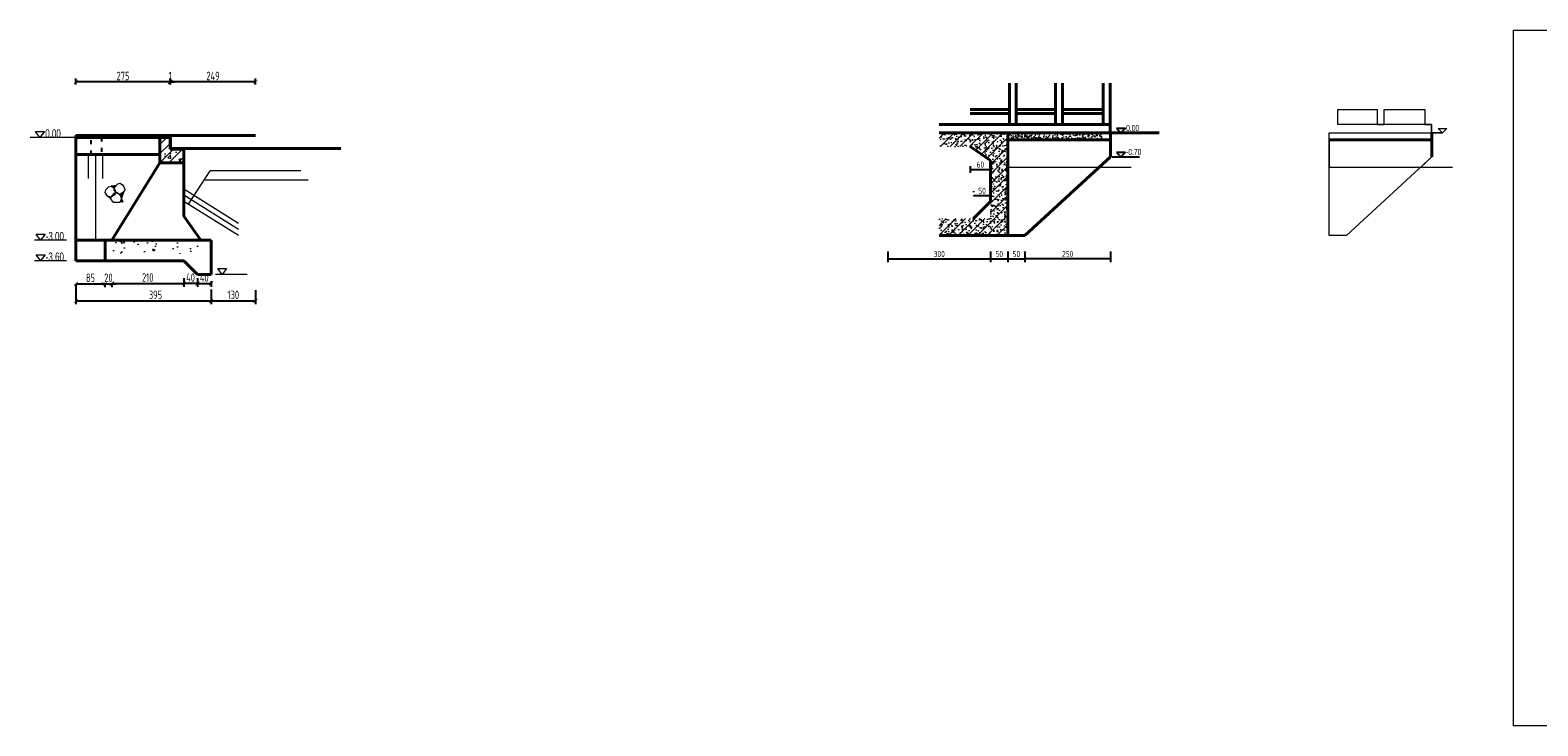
# Model space of a CAD drawing. Header units: inches. Extents: x 97745 to 142261, y 62673 to 100665.
# Tile 1 of 148: x 99374 to 103780, y 62673 to 64705. Entities that reach past the tile are written whole.
import ezdxf
from ezdxf.enums import TextEntityAlignment as Align

# ---------------------------------------------------------------- set-up
doc = ezdxf.new("R2010")
doc.units = ezdxf.units.IN
doc.header["$MEASUREMENT"] = 0
doc.linetypes.add('ACAD_ISO03W100', pattern=[30, 12, -18])
doc.linetypes.add('DASHED2', pattern=[0.375, 0.25, -0.125])
doc.layers.get('0').update_dxf_attribs({"lineweight": 15})
for name, color, linetype, lineweight in [('00、2粗实线', 1, 'Continuous', 40), ('00、4细实线', 4, 'Continuous', 18), ('BM1', 7, 'Continuous', 15), ('栏杆', 5, 'Continuous', 40), ('虚线', 2, 'ACAD_ISO03W100', 25), ('虚线1', 5, 'DASHED2', 20), ('轮廓线', 1, 'Continuous', 40)]:
    doc.layers.add(name, color=color, linetype=linetype, lineweight=lineweight)
doc.layers.add('dim', color=4, linetype='Continuous')
doc.styles.add('03、he-e', font='hztxt_e.shx', dxfattribs={"width": 0.65, "bigfont": 'hztxt.shx'})
doc.styles.add('HZTXT', font='tssdeng.shx', dxfattribs={"width": 0.75, "bigfont": 'hztxt.shx'})
doc.styles.get("Standard").update_dxf_attribs({"font": 'hztxt_e.shx', "width": 0.7, "bigfont": 'hztxt.shx'})
doc.dimstyles.new('3', dxfattribs={"dimtxt": 25, "dimasz": 12, "dimexe": 10, "dimexo": 30, "dimgap": 5, "dimtad": 1, "dimdec": 0, "dimzin": 0, "dimdsep": 46, "dimtxsty": 'HZTXT', "dimblk": 'ARCHTICK', "dimcen": 0, "dimclrt": 7, "dimazin": 2, "dimtfac": 1, "dimtdec": 0, "dimtix": 1, "dimtmove": 2, "dimatfit": 3, "dimfxl": 250, "dimtolj": 1, "dimtzin": 0, "dimarcsym": 0})
doc.dimstyles.new('6', dxfattribs={"dimtxt": 25, "dimasz": 12, "dimexe": 10, "dimexo": 130, "dimgap": 5, "dimtad": 1, "dimdec": 0, "dimzin": 0, "dimdsep": 46, "dimtxsty": 'HZTXT', "dimblk": 'ARCHTICK', "dimcen": 0, "dimclrt": 7, "dimazin": 2, "dimtfac": 1, "dimtdec": 0, "dimtix": 1, "dimtmove": 2, "dimatfit": 3, "dimfxl": 250, "dimtolj": 1, "dimtzin": 0, "dimarcsym": 0})

# ---------------------------------------------------------------- blocks, each defined once
blk = doc.blocks.new('_ArchTick')
at = {"color": 0, "linetype": 'ByBlock', "const_width": 0.15}
blk.add_lwpolyline([(-0.5, -0.5), (0.5, 0.5)], dxfattribs=at)
blk = doc.blocks.new('*D793')
at = {"color": 0, "lineweight": -2}
for p, q in [((99782.5, 64553.9), (99770.5, 64553.9)), ((99782.5, 64546.8), (99782.5, 64563.9)), ((99782.5, 64553.9), (99783.5, 64553.9)), ((99783.5, 64546.8), (99783.5, 64563.9)), ((99783.5, 64553.9), (99795.5, 64553.9))]:
    blk.add_line(p, q, dxfattribs=at)
at = {"color": 0, "lineweight": -2, "xscale": 12, "yscale": 12, "zscale": 12}
blk.add_blockref('_ArchTick', (99782.5, 64553.9), dxfattribs=at)
at = {"color": 0, "lineweight": -2, "xscale": 12, "yscale": 12, "zscale": 12, "rotation": 180}
blk.add_blockref('_ArchTick', (99783.5, 64553.9), dxfattribs=at)
at = {"color": 7, "insert": (99783, 64571.4), "char_height": 25, "attachment_point": 5, "style": 'HZTXT'}
blk.add_mtext('\\A1;1', dxfattribs=at)
blk = doc.blocks.new('*D794')
at = {"color": 0, "lineweight": -2}
for p, q in [((99507.5, 63964.3), (99592.5, 63964.3)), ((99507.5, 63960.4), (99507.5, 63954.3)), ((99592.5, 63960.4), (99592.5, 63954.3))]:
    blk.add_line(p, q, dxfattribs=at)
at = {"color": 0, "lineweight": -2, "xscale": 12, "yscale": 12, "zscale": 12, "rotation": 180}
blk.add_blockref('_ArchTick', (99507.5, 63964.3), dxfattribs=at)
at = {"color": 0, "lineweight": -2, "xscale": 12, "yscale": 12, "zscale": 12}
blk.add_blockref('_ArchTick', (99592.5, 63964.3), dxfattribs=at)
at = {"color": 7, "insert": (99550, 63981.8), "char_height": 25, "attachment_point": 5, "style": 'HZTXT'}
blk.add_mtext('\\A1;85', dxfattribs=at)
blk = doc.blocks.new('*D795')
at = {"color": 0, "lineweight": -2}
for p, q in [((99592.5, 63964.3), (99580.5, 63964.3)), ((99592.5, 63964.3), (99612.5, 63964.3)), ((99592.5, 63960.4), (99592.5, 63954.3)), ((99612.5, 63964.3), (99624.5, 63964.3)), ((99612.5, 63960.4), (99612.5, 63954.3))]:
    blk.add_line(p, q, dxfattribs=at)
at = {"color": 0, "lineweight": -2, "xscale": 12, "yscale": 12, "zscale": 12}
blk.add_blockref('_ArchTick', (99592.5, 63964.3), dxfattribs=at)
at = {"color": 0, "lineweight": -2, "xscale": 12, "yscale": 12, "zscale": 12, "rotation": 180}
blk.add_blockref('_ArchTick', (99612.5, 63964.3), dxfattribs=at)
at = {"color": 7, "insert": (99602.5, 63981.8), "char_height": 25, "attachment_point": 5, "style": 'HZTXT'}
blk.add_mtext('\\A1;20', dxfattribs=at)
blk = doc.blocks.new('*D796')
at = {"color": 0, "lineweight": -2}
for p, q in [((99822.5, 63981.1), (99822.5, 63955.1)), ((99612.5, 63965.1), (99822.5, 63965.1)), ((99612.5, 63959.6), (99612.5, 63955.1))]:
    blk.add_line(p, q, dxfattribs=at)
at = {"color": 0, "lineweight": -2, "xscale": 12, "yscale": 12, "zscale": 12, "rotation": 180}
blk.add_blockref('_ArchTick', (99612.5, 63965.1), dxfattribs=at)
at = {"color": 0, "lineweight": -2, "xscale": 12, "yscale": 12, "zscale": 12}
blk.add_blockref('_ArchTick', (99822.5, 63965.1), dxfattribs=at)
at = {"color": 7, "insert": (99717.5, 63982.6), "char_height": 25, "attachment_point": 5, "style": 'HZTXT'}
blk.add_mtext('\\A1;210', dxfattribs=at)
blk = doc.blocks.new('*D797')
at = {"color": 0, "lineweight": -2}
for p, q in [((99507.5, 63957.9), (99507.5, 63904.4)), ((99902.5, 63947.9), (99902.5, 63904.4)), ((99507.5, 63914.4), (99902.5, 63914.4))]:
    blk.add_line(p, q, dxfattribs=at)
at = {"color": 0, "lineweight": -2, "xscale": 12, "yscale": 12, "zscale": 12, "rotation": 180}
blk.add_blockref('_ArchTick', (99507.5, 63914.4), dxfattribs=at)
at = {"color": 0, "lineweight": -2, "xscale": 12, "yscale": 12, "zscale": 12}
blk.add_blockref('_ArchTick', (99902.5, 63914.4), dxfattribs=at)
at = {"color": 7, "insert": (99740, 63931.9), "char_height": 25, "attachment_point": 5, "style": 'HZTXT'}
blk.add_mtext('\\A1;395', dxfattribs=at)
blk = doc.blocks.new('三角形')
at = {"layer": '轮廓线', "color": 0, "lineweight": 20}
for p, q in [((24441.9, 199232.1), (24477.5, 199232.1)), ((24459.3, 199208.6), (24441.9, 199232.1)), ((24477.5, 199232.1), (24459.3, 199208.6))]:
    blk.add_line(p, q, dxfattribs=at)
blk = doc.blocks.new('*D798')
at = {"color": 0, "lineweight": -2}
for p, q in [((99507.5, 64546.8), (99507.5, 64563.9)), ((99782.5, 64553.9), (99507.5, 64553.9)), ((99782.5, 64546.8), (99782.5, 64563.9))]:
    blk.add_line(p, q, dxfattribs=at)
at = {"color": 0, "lineweight": -2, "xscale": 12, "yscale": 12, "zscale": 12, "rotation": 180}
blk.add_blockref('_ArchTick', (99507.5, 64553.9), dxfattribs=at)
at = {"color": 0, "lineweight": -2, "xscale": 12, "yscale": 12, "zscale": 12}
blk.add_blockref('_ArchTick', (99782.5, 64553.9), dxfattribs=at)
at = {"color": 7, "insert": (99645, 64571.4), "char_height": 25, "attachment_point": 5, "style": 'HZTXT'}
blk.add_mtext('\\A1;275', dxfattribs=at)
blk = doc.blocks.new('*D799')
at = {"color": 0, "lineweight": -2}
for p, q in [((99902.5, 63947.9), (99902.5, 63904.4)), ((100032.5, 63945.5), (100032.5, 63904.4)), ((99902.5, 63914.4), (100032.5, 63914.4))]:
    blk.add_line(p, q, dxfattribs=at)
at = {"color": 0, "lineweight": -2, "xscale": 12, "yscale": 12, "zscale": 12, "rotation": 180}
blk.add_blockref('_ArchTick', (99902.5, 63914.4), dxfattribs=at)
at = {"color": 0, "lineweight": -2, "xscale": 12, "yscale": 12, "zscale": 12}
blk.add_blockref('_ArchTick', (100032.5, 63914.4), dxfattribs=at)
at = {"color": 7, "insert": (99967.5, 63931.9), "char_height": 25, "attachment_point": 5, "style": 'HZTXT'}
blk.add_mtext('\\A1;130', dxfattribs=at)
blk = doc.blocks.new('*D800')
at = {"color": 0, "lineweight": -2}
for p, q in [((99783.5, 64546.8), (99783.5, 64563.9)), ((100032.5, 64553.9), (99783.5, 64553.9)), ((100032.5, 64546.8), (100032.5, 64563.9))]:
    blk.add_line(p, q, dxfattribs=at)
at = {"color": 0, "lineweight": -2, "xscale": 12, "yscale": 12, "zscale": 12, "rotation": 180}
blk.add_blockref('_ArchTick', (99783.5, 64553.9), dxfattribs=at)
at = {"color": 0, "lineweight": -2, "xscale": 12, "yscale": 12, "zscale": 12}
blk.add_blockref('_ArchTick', (100032.5, 64553.9), dxfattribs=at)
at = {"color": 7, "insert": (99908, 64571.4), "char_height": 25, "attachment_point": 5, "style": 'HZTXT'}
blk.add_mtext('\\A1;249', dxfattribs=at)
blk = doc.blocks.new('*D801')
at = {"color": 0, "lineweight": -2}
for p, q in [((99862.5, 63981.1), (99862.5, 63955.1)), ((99862.5, 63965.1), (99902.5, 63965.1)), ((99902.5, 63972.4), (99902.5, 63955.1))]:
    blk.add_line(p, q, dxfattribs=at)
at = {"color": 0, "lineweight": -2, "xscale": 12, "yscale": 12, "zscale": 12, "rotation": 180}
blk.add_blockref('_ArchTick', (99862.5, 63965.1), dxfattribs=at)
at = {"color": 0, "lineweight": -2, "xscale": 12, "yscale": 12, "zscale": 12}
blk.add_blockref('_ArchTick', (99902.5, 63965.1), dxfattribs=at)
at = {"color": 7, "insert": (99882.5, 63982.6), "char_height": 25, "attachment_point": 5, "style": 'HZTXT'}
blk.add_mtext('\\A1;40', dxfattribs=at)
blk = doc.blocks.new('*D802')
at = {"color": 0, "lineweight": -2}
for p, q in [((99862.5, 63981.1), (99862.5, 63955.1)), ((99822.5, 63972.4), (99822.5, 63955.1)), ((99862.5, 63965.1), (99822.5, 63965.1))]:
    blk.add_line(p, q, dxfattribs=at)
at = {"color": 0, "lineweight": -2, "xscale": 12, "yscale": 12, "zscale": 12, "rotation": 180}
blk.add_blockref('_ArchTick', (99822.5, 63965.1), dxfattribs=at)
at = {"color": 0, "lineweight": -2, "xscale": 12, "yscale": 12, "zscale": 12}
blk.add_blockref('_ArchTick', (99862.5, 63965.1), dxfattribs=at)
at = {"color": 7, "insert": (99842.5, 63982.6), "char_height": 25, "attachment_point": 5, "style": 'HZTXT'}
blk.add_mtext('\\A1;40', dxfattribs=at)
blk = doc.blocks.new('*D1983')
at = {"color": 0, "lineweight": -2}
for p, q in [((101880.6, 64059), (101880.6, 64027.3)), ((101880.6, 64037.3), (102180.6, 64037.3)), ((102180.6, 64059), (102180.6, 64027.3))]:
    blk.add_line(p, q, dxfattribs=at)
at = {"color": 0, "lineweight": -2, "xscale": 5, "yscale": 5, "zscale": 5, "rotation": 180}
blk.add_blockref('_ArchTick', (101880.6, 64037.3), dxfattribs=at)
at = {"color": 0, "lineweight": -2, "xscale": 5, "yscale": 5, "zscale": 5}
blk.add_blockref('_ArchTick', (102180.6, 64037.3), dxfattribs=at)
at = {"color": 7, "insert": (102030.6, 64051.3), "char_height": 18, "attachment_point": 5, "style": 'HZTXT'}
blk.add_mtext('\\A1;300', dxfattribs=at)
blk = doc.blocks.new('*D1984')
at = {"color": 0, "lineweight": -2}
for p, q in [((102180.6, 64059), (102180.6, 64027.3)), ((102180.6, 64037.3), (102230.8, 64037.3)), ((102230.8, 64059), (102230.8, 64027.3))]:
    blk.add_line(p, q, dxfattribs=at)
at = {"color": 0, "lineweight": -2, "xscale": 5, "yscale": 5, "zscale": 5, "rotation": 180}
blk.add_blockref('_ArchTick', (102180.6, 64037.3), dxfattribs=at)
at = {"color": 0, "lineweight": -2, "xscale": 5, "yscale": 5, "zscale": 5}
blk.add_blockref('_ArchTick', (102230.8, 64037.3), dxfattribs=at)
at = {"color": 7, "insert": (102205.7, 64051.3), "char_height": 18, "attachment_point": 5, "style": 'HZTXT'}
blk.add_mtext('\\A1;50', dxfattribs=at)
blk = doc.blocks.new('*D1985')
at = {"color": 0, "lineweight": -2}
for p, q in [((102280.9, 64059), (102280.9, 64027.3)), ((102530.6, 64037.3), (102280.9, 64037.3)), ((102530.6, 64059), (102530.6, 64027.3))]:
    blk.add_line(p, q, dxfattribs=at)
at = {"color": 0, "lineweight": -2, "xscale": 5, "yscale": 5, "zscale": 5, "rotation": 180}
blk.add_blockref('_ArchTick', (102280.9, 64037.3), dxfattribs=at)
at = {"color": 0, "lineweight": -2, "xscale": 5, "yscale": 5, "zscale": 5}
blk.add_blockref('_ArchTick', (102530.6, 64037.3), dxfattribs=at)
at = {"color": 7, "insert": (102405.8, 64051.3), "char_height": 18, "attachment_point": 5, "style": 'HZTXT'}
blk.add_mtext('\\A1;250', dxfattribs=at)
blk = doc.blocks.new('*D1986')
at = {"color": 0, "lineweight": -2}
for p, q in [((102230.8, 64059), (102230.8, 64027.3)), ((102230.8, 64037.3), (102280.9, 64037.3)), ((102280.9, 64059), (102280.9, 64027.3))]:
    blk.add_line(p, q, dxfattribs=at)
at = {"color": 0, "lineweight": -2, "xscale": 5, "yscale": 5, "zscale": 5, "rotation": 180}
blk.add_blockref('_ArchTick', (102230.8, 64037.3), dxfattribs=at)
at = {"color": 0, "lineweight": -2, "xscale": 5, "yscale": 5, "zscale": 5}
blk.add_blockref('_ArchTick', (102280.9, 64037.3), dxfattribs=at)
at = {"color": 7, "insert": (102255.8, 64051.3), "char_height": 18, "attachment_point": 5, "style": 'HZTXT'}
blk.add_mtext('\\A1;50', dxfattribs=at)
blk = doc.blocks.new('*D1987')
at = {"color": 0, "lineweight": -2}
for p, q in [((102120.6, 64307.6), (102120.6, 64288.6)), ((102120.6, 64298.6), (102180.6, 64298.6)), ((102180.6, 64284.1), (102180.6, 64288.6))]:
    blk.add_line(p, q, dxfattribs=at)
at = {"color": 0, "lineweight": -2, "xscale": 5, "yscale": 5, "zscale": 5, "rotation": 180}
blk.add_blockref('_ArchTick', (102120.6, 64298.6), dxfattribs=at)
at = {"color": 0, "lineweight": -2, "xscale": 5, "yscale": 5, "zscale": 5}
blk.add_blockref('_ArchTick', (102180.6, 64298.6), dxfattribs=at)
at = {"color": 7, "insert": (102150.6, 64312.6), "char_height": 18, "attachment_point": 5, "style": 'HZTXT'}
blk.add_mtext('\\A1;60', dxfattribs=at)
blk = doc.blocks.new('*D1988')
at = {"color": 0, "lineweight": -2}
for p, q in [((102130.6, 64234.9), (102130.6, 64231.9)), ((102130.6, 64221.9), (102180.6, 64221.9)), ((102180.6, 64234.9), (102180.6, 64231.9))]:
    blk.add_line(p, q, dxfattribs=at)
at = {"color": 0, "lineweight": -2, "xscale": 5, "yscale": 5, "zscale": 5, "rotation": 180}
blk.add_blockref('_ArchTick', (102130.6, 64221.9), dxfattribs=at)
at = {"color": 0, "lineweight": -2, "xscale": 5, "yscale": 5, "zscale": 5}
blk.add_blockref('_ArchTick', (102180.6, 64221.9), dxfattribs=at)
at = {"color": 7, "insert": (102155.6, 64235.9), "char_height": 18, "attachment_point": 5, "style": 'HZTXT'}
blk.add_mtext('\\A1;50', dxfattribs=at)

msp = doc.modelspace()

# ---------------------------------------------------------------- hatches: boundary and pattern name
h = msp.add_hatch()
h.set_pattern_fill('ANSI31', color=256, scale=150, style=0)
h.set_pattern_definition([(45, (76403.107, -59078.099), (-13.2582521, 13.2582521), [])])
h.paths.add_polyline_path([(99752.513, 64317.842), (99822.513, 64317.842), (99822.513, 64354.842), (99782.513, 64354.842), (99782.513, 64391.842), (99752.513, 64391.842)])
h = msp.add_hatch()
h.set_pattern_fill('AR-CONC', color=256, scale=10, style=0)
h.set_pattern_definition([(50, (76403.11, -59078.1), (71.726018, -6.275213), [7.5, -82.5]), (355, (76403.11, -59078.1), (-13.875133, 75.219213), [6, -66]), (100.4514, (76409.084, -59078.62), (57.85094, 68.943954), [6.37402, -70.11421]), (46.1842, (76403.11, -59058.1), (106.724105, -16.5519), [11.25, -123.75]), (96.6356, (76412, -59059.48), (93.46627, 97.41179), [9.56103, -105.1713]), (351.1842, (76403.11, -59058.1), (93.46619, 97.41186), [9, -99]), (21, (76413.11, -59063.1), (59.690705, -40.26189), [7.5, -82.5]), (326, (76413.11, -59063.1), (24.331533, 72.515005), [6, -66]), (71.4514, (76418.08, -59066.454), (84.022263, 32.25305), [6.37402, -70.11421]), (37.5, (76403.107, -59078.099), (1.2159855, 33.2893854), [0, -65.2, 0, -67, 0, -66.25]), (7.5, (76403.107, -59078.1), (26.306954, 39.441171), [0, -38.2, 0, -63.7, 0, -25.25]), (327.5, (76380.807, -59078.099), (53.3822436, -2.255487), [0, -25, 0, -78, 0, -103.5]), (317.5, (76370.807, -59078.1), (58.318617, 10.010498), [0, -32.5, 0, -51.8, 0, -73.5])])
h.paths.add_polyline_path([(99752.513, 64317.842), (99822.513, 64317.842), (99822.513, 64354.842), (99782.513, 64354.842), (99782.513, 64391.842), (99752.513, 64391.842)])
h = msp.add_hatch(color=256)
h.paths.add_polyline_path([(99646.929, 64231.703), (99640.523, 64213.258), (99637.364, 64221.121), (99633.988, 64226.103), (99635.952, 64225.339)])
h.paths.add_polyline_path([(99610.51, 64217.639), (99611.087, 64220.354), (99619.594, 64229.487), (99623.797, 64230.741), (99622.603, 64228.233), (99620.329, 64223.332)])
h.paths.add_polyline_path([(99626.31, 64229.089), (99624.97, 64231.09), (99627.074, 64231.718), (99633.202, 64227.263), (99633.988, 64226.103)])
h.paths.add_polyline_path([(99620.984, 64239.331), (99623.284, 64233.609), (99619.633, 64239.06), (99620, 64240.784)])
h.paths.add_polyline_path([(99616.822, 64245.474), (99610.694, 64249.929), (99625.561, 64251.502), (99621.308, 64246.936), (99620, 64240.784)])
h.paths.add_polyline_path([(99609.352, 64216.968), (99610.51, 64217.639), (99609.413, 64212.478), (99599.71, 64220.718)])
msp.add_hatch(color=256).paths.add_polyline_path([(99644.884, 64202.529), (99640.564, 64213.279), (99636.831, 64202.529)])
h = msp.add_hatch()
h.set_pattern_fill('AR-CONC', color=256, scale=10, style=0)
h.set_pattern_definition([(130, (190911.056, -136085.646), (-71.726018, -6.275213), [7.5, -82.5]), (185, (190911.06, -136085.646), (13.875133, 75.219213), [6, -66]), (79.5486, (190905.08, -136086.17), (-57.850938, 68.943954), [6.37402, -70.11421]), (133.8158, (190911.06, -136065.65), (-106.724105, -16.5519), [11.25, -123.75]), (83.3644, (190902.16, -136067.03), (-93.46627, 97.411787), [9.56103, -105.1713]), (188.8158, (190911.06, -136065.65), (-93.466195, 97.41186), [9, -99]), (159, (190901.056, -136070.646), (-59.690705, -40.261889), [7.5, -82.5]), (214, (190901.06, -136070.646), (-24.331533, 72.515005), [6, -66]), (108.5486, (190896.08, -136074), (-84.022263, 32.25305), [6.37402, -70.11421]), (142.5, (190911.056, -136085.646), (-1.2159855, 33.2893854), [0, -65.2, 0, -67, 0, -66.25]), (172.5, (190911.056, -136085.646), (-26.306954, 39.441171), [0, -38.2, 0, -63.7, 0, -25.25]), (212.5, (190933.356, -136085.646), (-53.3822436, -2.2554872), [0, -25, 0, -78, 0, -103.5]), (222.5, (190943.356, -136085.646), (-58.318617, 10.010498), [0, -32.5, 0, -51.8, 0, -73.5])])
h.paths.add_polyline_path([(99612.215, 64051.845), (99862.513, 64051.845), (99862.513, 64091.845), (99612.215, 64091.845)])
at = {"layer": '00、4细实线'}
h = msp.add_hatch(dxfattribs=at)
h.set_pattern_fill('GJHNT,_O', color=256, scale=4, pattern_type=2)
h.set_pattern_definition([(45, (-529283.886, 108446.702), (-14.1421356, 14.1421356), []), (50, (-529283.886, 108446.702), (28.6904073, -2.5100854), [3, -33]), (355, (-529283.886, 108446.702), (-5.5500533, 30.0876853), [2.4, -26.4]), (100.4514, (-529281.495, 108446.493), (23.1403753, 27.5775817), [2.5496076, -28.0456845]), (46.1842, (-529283.886, 108454.702), (42.689642, -6.6207606), [4.5, -49.5]), (96.6356, (-529280.33, 108454.15), (37.3865082, 38.9647148), [3.8244115, -42.06852]), (351.1842, (-529283.886, 108454.7), (37.3864778, 38.964744), [3.6, -39.6]), (21, (-529279.886, 108452.702), (23.8762821, -16.1047556), [3, -33]), (326, (-529279.886, 108452.702), (9.7326133, 29.0060018), [2.4, -26.4]), (71.4514, (-529277.897, 108451.36), (33.6089051, 12.9012199), [2.5496076, -28.0456845]), (37.5, (-529283.886, 108446.702), (0.48639421, 13.31575415), [0.2, -26.08, 0.2, -26.8, 0.2, -26.5]), (7.5, (-529283.886, 108446.702), (10.5227815, 15.77646848), [0.2, -15.28, 0.2, -25.48, 0.2, -10.1]), (327.5, (-529292.806, 108446.702), (21.35289745, -0.90219487), [0.2, -10, 0.2, -31.2, 0.2, -41.4]), (317.5, (-529296.806, 108446.702), (23.3274468, 4.0041993), [0.2, -13, 0.2, -20.72, 0.2, -29.4])])
h.paths.add_polyline_path([(102230.753, 64404.932), (102030.647, 64404.932), (102030.647, 64377.53), (102043.245, 64377.53), (102030.647, 64364.932), (102084.627, 64364.932), (102120.647, 64364.932), (102180.647, 64324.932), (102180.647, 64196.598), (102230.752, 64238.353)])
h.paths.add_polyline_path([(102230.752, 64238.353), (102180.647, 64196.598), (102180.647, 64193.393), (102180.647, 64154.932), (102130.647, 64154.932), (102030.647, 64154.932), (102030.647, 64104.928), (102230.75, 64104.928)])
h.paths.add_polyline_path([(102044.063, 64363.485), (102088.002, 64363.485), (102088.002, 64383.735), (102044.063, 64383.735)], flags=25)
h = msp.add_hatch(dxfattribs=at)
h.set_pattern_fill('AR-CONC,_O', color=256, scale=0.1, pattern_type=2)
h.set_pattern_definition([(50, (-529283.886, 108446.702), (18.2184669, -1.59390855), [1.905, -20.955]), (355, (-529283.886, 108446.702), (-3.5242826, 19.1056643), [1.524, -16.764]), (100.451, (-529282.368, 108446.57), (14.69425017, 17.5116688), [1.619, -17.809]), (46.1842, (-529283.886, 108451.782), (27.1079041, -4.2042328), [2.8575, -31.4325]), (96.6356, (-529281.627, 108451.432), (23.7404234, 24.7425556), [2.4285, -26.7135]), (351.184, (-529283.886, 108451.782), (23.7404606, 24.7425118), [2.286, -25.146]), (21, (-529281.346, 108450.512), (15.161488, -10.22655185), [1.905, -20.955]), (326, (-529281.346, 108450.512), (6.18020283, 18.4187966), [1.524, -16.764]), (71.4514, (-529280.083, 108449.66), (21.3416491, 8.19228577), [1.619, -17.809]), (37.5, (-529283.886, 108446.702), (0.308860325, 8.45550389), [0, -16.5608, 0, -17.018, 0, -16.8275]), (7.5, (-529283.886, 108446.702), (6.68196625, 10.01805748), [0, -9.7028, 0, -16.1798, 0, -6.4135]), (327.5, (-529289.5504, 108446.702), (13.55905952, -0.5728744), [0, -6.35, 0, -19.812, 0, -26.289]), (317.5, (-529292.09, 108446.702), (14.81291814, 2.5426491), [0, -8.255, 0, -13.1572, 0, -18.669])])
h.paths.add_polyline_path([(102505.647, 64404.932), (102430.647, 64404.932), (102406.647, 64384.932), (102505.647, 64384.932)])
h.paths.add_polyline_path([(102430.647, 64404.932), (102280.753, 64404.932), (102280.753, 64384.932), (102406.647, 64384.932)])
h.paths.add_polyline_path([(102280.753, 64404.932), (102230.753, 64404.932), (102230.753, 64384.932), (102280.753, 64384.932)])

# ---------------------------------------------------------------- linework, layer by layer
for p, q in [((99582.513, 64391.842), (99373.779, 64391.842)), ((99543.468, 64341.842), (99543.468, 64271.538)), ((99564.979, 64341.842), (99564.979, 64091.845)), ((99585.682, 64341.842), (99585.682, 64271.538)), ((99594.708, 64238.565), (99603.215, 64247.697)), ((99603.215, 64247.697), (99610.694, 64249.929)), ((99625.561, 64251.502), (99610.694, 64249.929)), ((99610.694, 64249.929), (99616.822, 64245.474)), ((99616.822, 64245.474), (99620.984, 64239.331)), ((99619.633, 64239.06), (99621.308, 64246.936)), ((99620.984, 64239.331), (99624.144, 64231.468)), ((99621.308, 64246.936), (99629.815, 64256.069)), ((99629.815, 64256.069), (99637.294, 64258.3)), ((99637.294, 64258.3), (99643.422, 64253.845)), ((99643.422, 64253.845), (99647.584, 64247.703)), ((99647.584, 64247.703), (99650.744, 64239.839)), ((99650.744, 64239.839), (99649.203, 64236.605)), ((99822.513, 64241.842), (99982.513, 64141.842)), ((99593.033, 64230.689), (99594.708, 64238.565)), ((99599.71, 64220.718), (99593.033, 64230.689)), ((99609.413, 64212.478), (99599.71, 64220.718)), ((99609.352, 64216.968), (99599.71, 64220.718)), ((99620.329, 64223.332), (99609.352, 64216.968)), ((99609.413, 64212.478), (99611.087, 64220.354)), ((99616.131, 64202.529), (99609.454, 64212.5)), ((99611.087, 64220.354), (99619.594, 64229.487)), ((99616.131, 64202.529), (99636.831, 64202.529)), ((99619.594, 64229.487), (99627.074, 64231.718)), ((99626.31, 64229.089), (99619.633, 64239.06)), ((99622.603, 64228.233), (99620.329, 64223.332)), ((99624.144, 64231.468), (99622.603, 64228.233)), ((99635.952, 64225.339), (99626.31, 64229.089)), ((99627.074, 64231.718), (99633.202, 64227.263)), ((99633.202, 64227.263), (99637.364, 64221.121)), ((99646.929, 64231.703), (99635.952, 64225.339)), ((99646.929, 64231.703), (99636.791, 64202.507)), ((99637.364, 64221.121), (99644.843, 64202.507)), ((99649.203, 64236.605), (99646.929, 64231.703)), ((99822.513, 64224.153), (99982.513, 64124.153)), ((99822.513, 64205.654), (99982.513, 64106.465)), ((99479.948, 64091.845), (99386.681, 64091.845)), ((99479.948, 64031.845), (99386.681, 64031.845)), ((100008.388, 63991.845), (99915.121, 63991.845))]:
    msp.add_line(p, q)
at = {"layer": '00、2粗实线', "ltscale": 2}
for p, q in [((102030.647, 64404.932), (102530.647, 64404.932)), ((102230.753, 64404.932), (102230.75, 64104.926)), ((102230.753, 64384.932), (102530.647, 64384.932)), ((102673.562, 64404.932), (102505.647, 64404.932)), ((102530.647, 64404.932), (102530.647, 64334.932)), ((103170.328, 64384.932), (103470.222, 64384.932)), ((103470.222, 64404.932), (103470.222, 64334.932)), ((102180.647, 64324.932), (102120.647, 64364.932)), ((102280.75, 64104.925), (102530.647, 64334.932)), ((102180.647, 64204.934), (102180.647, 64324.932)), ((102180.647, 64204.934), (102130.646, 64154.933)), ((102030.647, 64104.928), (102280.75, 64104.925))]:
    msp.add_line(p, q, dxfattribs=at)
at = {"layer": 'BM1'}
for p, q in [((102230.753, 64384.932), (102230.753, 64304.932)), ((99836.327, 64197.09), (99900.173, 64294.168)), ((100164.854, 64294.168), (99900.173, 64294.168)), ((102230.753, 64304.932), (102590.963, 64304.932)), ((103170.328, 64304.932), (103530.538, 64304.932)), ((100185.985, 64267.384), (99882.557, 64267.384))]:
    msp.add_line(p, q, dxfattribs=at)
at = {"layer": 'BM1', "const_width": 0.677}
msp.add_lwpolyline([(103708.27, 64704.908), (106581.324, 64704.908), (106581.324, 62673.236), (103708.27, 62673.236), (103708.27, 64704.908)], dxfattribs=at)
at = {"layer": 'BM1'}
for points in [[(103708.27, 64704.908), (106581.324, 64704.908), (106581.324, 62673.236), (103708.27, 62673.236)], [(102230.753, 64404.932), (102529.503, 64404.932), (102529.503, 64429.932), (102255.647, 64429.932), (102255.647, 64473.932), (102370.647, 64473.932), (102370.647, 64429.932), (102390.647, 64429.932), (102390.647, 64473.932), (102509.503, 64473.932), (102509.503, 64429.932), (102529.503, 64429.932), (102529.503, 64404.932), (102530.647, 64404.932), (102561.462, 64404.932), (102548.864, 64417.53), (102574.06, 64417.53), (102561.462, 64404.932), (102536.262, 64404.932), (102530.647, 64404.932), (102530.647, 64334.932), (102280.75, 64104.925), (102230.75, 64104.926)], [(103170.328, 64404.932), (103469.078, 64404.932), (103469.078, 64429.932), (103195.222, 64429.932), (103195.222, 64473.932), (103310.222, 64473.932), (103310.222, 64429.932), (103330.222, 64429.932), (103330.222, 64473.932), (103449.078, 64473.932), (103449.078, 64429.932), (103469.078, 64429.932), (103469.078, 64404.932), (103470.222, 64404.932), (103501.037, 64404.932), (103488.439, 64417.53), (103513.635, 64417.53), (103501.037, 64404.932), (103475.837, 64404.932), (103470.222, 64404.932), (103470.222, 64334.932), (103220.326, 64104.925), (103170.326, 64104.926)], [(103470.222, 64384.932), (103170.328, 64384.932), (103170.327, 64304.932), (103437.628, 64304.932), (103470.222, 64334.932)], [(99822.513, 64317.842), (99752.513, 64317.842), (99612.513, 64091.845), (99872.513, 64091.845), (99822.513, 64161.845)]]:
    msp.add_lwpolyline(points, close=True, dxfattribs=at)
at = {"layer": 'dim'}
for p, q in [((102536.262, 64404.932), (102615.443, 64404.932)), ((102536.262, 64334.932), (102615.443, 64334.932))]:
    msp.add_line(p, q, dxfattribs=at)
for points in [[(102548.864, 64417.53), (102561.462, 64404.932), (102574.06, 64417.53)], [(102548.864, 64347.53), (102561.462, 64334.932), (102574.06, 64347.53)]]:
    msp.add_lwpolyline(points, close=True, dxfattribs=at)
at = {"layer": '栏杆'}
for p, q in [((102235.647, 64549.932), (102235.647, 64429.932)), ((102255.647, 64429.932), (102255.647, 64549.932)), ((102370.647, 64549.932), (102370.647, 64429.932)), ((102390.647, 64429.932), (102390.647, 64549.932)), ((102509.503, 64549.932), (102509.503, 64429.932)), ((102529.503, 64429.932), (102529.503, 64549.932)), ((102120.647, 64473.932), (102235.647, 64473.932)), ((102235.647, 64461.932), (102120.647, 64461.932)), ((102255.647, 64473.932), (102370.647, 64473.932)), ((102370.647, 64461.932), (102255.647, 64461.932)), ((102390.647, 64473.932), (102509.503, 64473.932)), ((102509.503, 64461.932), (102390.647, 64461.932))]:
    msp.add_line(p, q, dxfattribs=at)
at = {"layer": '虚线'}
for p, q in [((99552.513, 64341.842), (99552.513, 64391.842)), ((99582.513, 64391.842), (99582.513, 64391.842)), ((99582.513, 64391.842), (99582.513, 64341.842)), ((99582.513, 64374.153), (99582.513, 64374.153)), ((102280.753, 64404.931), (102280.753, 64384.932)), ((99582.513, 64341.842), (99552.513, 64341.842)), ((99582.513, 64356.465), (99582.513, 64356.465)), ((99582.513, 64356.465), (99582.513, 64356.465))]:
    msp.add_line(p, q, dxfattribs=at)
at = {"layer": '虚线1', "ltscale": 2}
msp.add_line((102205.35, 64046.627), (102205.75, 64046.627), dxfattribs=at)
at = {"layer": '轮廓线'}
for p, q in [((102529.503, 64429.932), (102030.647, 64429.932)), ((102529.503, 64404.932), (102529.503, 64429.932)), ((99782.513, 64397.772), (99507.513, 64397.772)), ((99507.513, 64397.772), (99507.513, 64031.845)), ((99752.513, 64391.842), (99507.513, 64391.842)), ((99782.513, 64391.842), (99752.513, 64391.842)), ((99752.513, 64391.842), (99752.513, 64317.842)), ((99782.513, 64357.842), (99782.513, 64397.772)), ((99783.513, 64359.842), (99783.513, 64397.842)), ((100032.513, 64397.772), (99783.513, 64397.772)), ((99752.513, 64341.842), (99507.513, 64341.842)), ((99822.513, 64357.842), (99782.513, 64357.842)), ((100281.513, 64359.842), (99783.513, 64359.842)), ((99822.513, 64357.842), (99822.513, 64161.845)), ((99752.513, 64317.842), (99612.513, 64091.845)), ((99752.513, 64317.842), (99822.513, 64317.842)), ((99822.513, 64161.845), (99872.513, 64091.845)), ((99902.513, 64091.845), (99507.513, 64091.845)), ((99592.513, 64091.845), (99592.513, 64031.845)), ((99902.513, 64091.845), (99902.513, 63991.845)), ((99822.513, 64031.845), (99507.513, 64031.845)), ((99862.513, 63991.845), (99822.513, 64031.845)), ((99902.513, 63991.845), (99862.513, 63991.845))]:
    msp.add_line(p, q, dxfattribs=at)
at = {"layer": '轮廓线', "color": 0, "lineweight": 20}
for p, q in [((99389.815, 64408.782), (99415.49, 64408.782)), ((99402.361, 64391.842), (99389.815, 64408.782)), ((99415.49, 64408.782), (99402.361, 64391.842))]:
    msp.add_line(p, q, dxfattribs=at)

# ---------------------------------------------------------------- block references
at = {"xscale": 0.7200000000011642, "yscale": 0.7200000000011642, "zscale": 0.7200000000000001}
for p in [(81793.478, -79338.313), (81793.478, -79398.313), (82323.789, -79438.313)]:
    msp.add_blockref('三角形', p, dxfattribs=at)

# ---------------------------------------------------------------- texts
at = {"width": 0.7}
for s, p in [('0.00', (99417.889, 64390.718)), ('-3.00', (99419.148, 64090.721)), ('-3.60', (99419.148, 64030.721))]:
    msp.add_text(s, height=25, dxfattribs=at).set_placement(p)
at = {"layer": 'dim', "color": 3, "style": '03、he-e', "width": 0.65}
for s, p in [('0.00', (102576.582, 64404.932)), ('-0.70', (102576.582, 64334.932))]:
    msp.add_text(s, height=18, dxfattribs=at).set_placement(p, align=Align.BOTTOM_LEFT)

# ---------------------------------------------------------------- dimensions: what is measured, and where the dimension line sits
for base, p1, p2, dimstyle, picture, middle in [((99507.513, 64553.866), (99782.513, 64416.842), (99507.513, 64416.842), '6', '*D798', (99645.013, 64571.366)), ((99783.513, 64553.866), (100032.513, 64416.842), (99783.513, 64416.842), '6', '*D800', (99908.013, 64571.366)), ((99592.513, 63964.347), (99507.513, 63990.376), (99592.513, 63990.376), '3', '*D794', (99550.013, 63981.847)), ((99612.513, 63964.347), (99592.513, 63990.376), (99612.513, 63990.376), '3', '*D795', (99602.513, 63981.847)), ((99822.513, 63965.081), (99612.513, 63989.641), (99822.513, 64011.11), '3', '*D796', (99717.513, 63982.581)), ((99902.513, 63965.081), (99862.513, 64011.11), (99902.513, 64002.361), '3', '*D801', (99882.513, 63982.581)), ((100032.513, 63914.364), (99902.513, 63977.923), (100032.513, 63975.47), '3', '*D799', (99967.513, 63931.864))]:
    dim = msp.add_linear_dim(base=base, p1=p1, p2=p2, dimstyle=dimstyle)
    dim.commit()
    dim.dimension.update_dxf_attribs({"geometry": picture, "text_midpoint": middle})
for base, p1, p2, dimstyle, picture, middle in [((99783.513, 64553.866), (99782.513, 64416.842), (99783.513, 64416.842), '6', '*D793', (99783.013, 64571.366)), ((99822.513, 63965.081), (99862.513, 64011.11), (99822.513, 64002.361), '3', '*D802', (99842.513, 63982.581))]:
    dim = msp.add_linear_dim(base=base, p1=p1, p2=p2, angle=180, dimstyle=dimstyle)
    dim.commit()
    dim.dimension.update_dxf_attribs({"geometry": picture, "text_midpoint": middle})
for base, p1, p2, picture, middle in [((102180.647, 64298.594), (102120.647, 64337.598), (102180.647, 64314.069), '*D1987', (102150.647, 64312.594)), ((102180.647, 64221.861), (102130.647, 64204.932), (102180.647, 64204.932), '*D1988', (102155.647, 64235.861)), ((102180.647, 64037.277), (101880.647, 64088.982), (102180.647, 64088.982), '*D1983', (102030.647, 64051.277)), ((102230.75, 64037.277), (102180.647, 64088.982), (102230.75, 64088.982), '*D1984', (102205.698, 64051.277)), ((102280.854, 64037.277), (102230.75, 64088.982), (102280.854, 64088.982), '*D1986', (102255.802, 64051.277))]:
    dim = msp.add_linear_dim(base=base, p1=p1, p2=p2, dimstyle='3', override={"dimtxt": 18, "dimasz": 5})
    dim.commit()
    dim.dimension.update_dxf_attribs({"geometry": picture, "text_midpoint": middle})
dim = msp.add_linear_dim(base=(102280.854, 64037.277), p1=(102530.647, 64088.982), p2=(102280.854, 64088.982), angle=180, dimstyle='3', override={"dimtxt": 18, "dimasz": 5})
dim.commit()
dim.dimension.update_dxf_attribs({"geometry": '*D1985', "text_midpoint": (102405.75, 64051.277)})
dim = msp.add_linear_dim(base=(99902.513, 63914.364), p1=(99507.513, 63987.923), p2=(99902.513, 63977.923), dimstyle='3')
dim.commit()
dim.dimension.update_dxf_attribs({"geometry": '*D797', "text_midpoint": (99740.013, 63931.864), "dimtype": 160})

doc.saveas('drawing.dxf')
